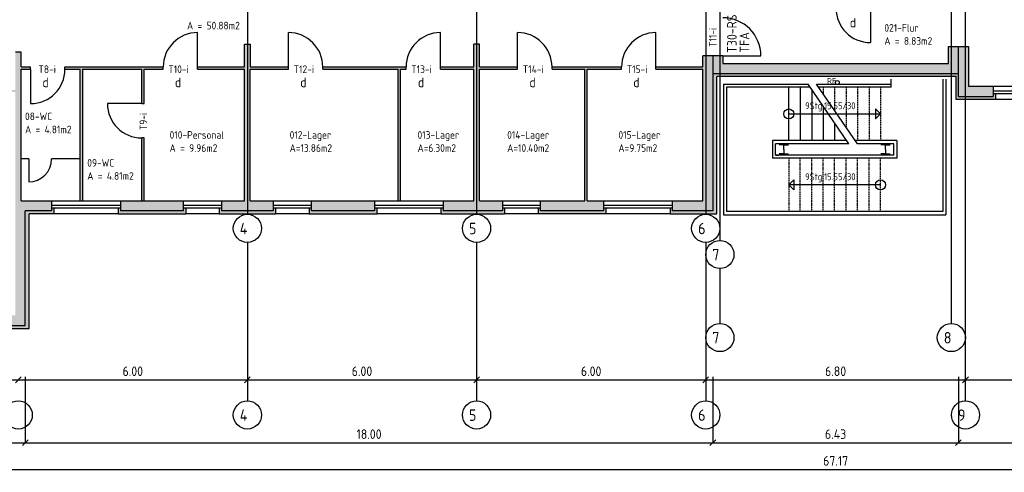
# Model space of a CAD drawing. Extents: x -112620 to -90450, y -13144 to 9644.
# Tile 4 of 34: x -106011 to -103433, y -8152 to -6966. Entities that reach past the tile are written whole.
import ezdxf

# ---------------------------------------------------------------- set-up
doc = ezdxf.new("R2010")
doc.units = 0
doc.header["$LTSCALE"] = 0.5
doc.header["$MEASUREMENT"] = 0
doc.linetypes.add('STRICHLINIE', pattern=[19.05, 12.7, -6.35])
doc.layers.get('0').update_dxf_attribs({"linetype": 'CONTINUOUS'})
doc.layers.get('DEFPOINTS').update_dxf_attribs({"linetype": 'CONTINUOUS'})
for name, color, linetype in [('BEMAS', 30, 'CONTINUOUS'), ('BRAND', 12, 'CONTINUOUS'), ('DÄMM', 41, 'CONTINUOUS'), ('HILFSLINIE', 231, 'CONTINUOUS'), ('PROFIL', 200, 'CONTINUOUS'), ('REGENWASSER', 20, 'CONTINUOUS'), ('RINGB', 104, 'CONTINUOUS'), ('SCHRAFF', 140, 'CONTINUOUS'), ('SCHRAFFB', 254, 'CONTINUOUS'), ('WÄRMEÜBER', 240, 'CONTINUOUS')]:
    doc.layers.add(name, color=color, linetype=linetype)
doc.styles.get("Standard").update_dxf_attribs({"font": 'isocp3.shx', "height": 25})
doc.dimstyles.new('M100', dxfattribs={"dimtxt": 35, "dimasz": 15, "dimexe": 5, "dimexo": 5, "dimgap": 10, "dimtad": 1, "dimlfac": 0.01, "dimzin": 0, "dimtxsty": 'STANDARD', "dimblk1": 'OBLIQUE', "dimblk2": 'OBLIQUE', "dimsah": 1, "dimcen": 2.5, "dimdle": 5, "dimazin": 3, "dimtfac": 1, "dimtmove": 0, "dimatfit": 3, "dimtolj": 1, "dimtzin": 0})

# ---------------------------------------------------------------- blocks, each defined once
blk = doc.blocks.new('_OBLIQUE')
at = {"color": 0, "linetype": 'BYBLOCK'}
blk.add_line((-0.5, -0.5), (0.5, 0.5), dxfattribs=at)
blk = doc.blocks.new('*D687')
at = {"color": 0, "linetype": 'BYBLOCK'}
blk.add_line((-116012.6, -7909.5), (-115402.6, -7909.5), dxfattribs=at)
at = {"layer": 'DEFPOINTS', "color": 0, "linetype": 'BYBLOCK'}
for p in [(-116007.6, -7909.5), (-115407.6, -7909.5), (-115407.6, -7909.5)]:
    blk.add_point(p, dxfattribs=at)
at = {"color": 0, "linetype": 'BYBLOCK', "xscale": 15, "yscale": 15, "zscale": 15, "rotation": 180}
blk.add_blockref('_OBLIQUE', (-116007.6, -7909.5), dxfattribs=at)
at = {"color": 0, "linetype": 'BYBLOCK', "xscale": 15, "yscale": 15, "zscale": 15}
blk.add_blockref('_OBLIQUE', (-115407.6, -7909.5), dxfattribs=at)
at = {"color": 0, "linetype": 'BYBLOCK', "insert": (-115707.6, -7887), "char_height": 25, "attachment_point": 5}
blk.add_mtext('\\A1;6.00', dxfattribs=at)
blk = doc.blocks.new('*D688')
at = {"color": 0, "linetype": 'BYBLOCK'}
blk.add_line((-115412.6, -7909.5), (-114802.6, -7909.5), dxfattribs=at)
at = {"layer": 'DEFPOINTS', "color": 0, "linetype": 'BYBLOCK'}
for p in [(-115407.6, -7909.5), (-114807.6, -7909.5), (-114807.6, -7909.5)]:
    blk.add_point(p, dxfattribs=at)
at = {"color": 0, "linetype": 'BYBLOCK', "xscale": 15, "yscale": 15, "zscale": 15, "rotation": 180}
blk.add_blockref('_OBLIQUE', (-115407.6, -7909.5), dxfattribs=at)
at = {"color": 0, "linetype": 'BYBLOCK', "xscale": 15, "yscale": 15, "zscale": 15}
blk.add_blockref('_OBLIQUE', (-114807.6, -7909.5), dxfattribs=at)
at = {"color": 0, "linetype": 'BYBLOCK', "insert": (-115107.6, -7887), "char_height": 25, "attachment_point": 5}
blk.add_mtext('\\A1;6.00', dxfattribs=at)
blk = doc.blocks.new('*D689')
at = {"color": 0, "linetype": 'BYBLOCK'}
blk.add_line((-114812.6, -7909.5), (-114202.6, -7909.5), dxfattribs=at)
at = {"layer": 'DEFPOINTS', "color": 0, "linetype": 'BYBLOCK'}
for p in [(-114807.6, -7909.5), (-114207.6, -7909.5), (-114207.6, -7909.5)]:
    blk.add_point(p, dxfattribs=at)
at = {"color": 0, "linetype": 'BYBLOCK', "xscale": 15, "yscale": 15, "zscale": 15, "rotation": 180}
blk.add_blockref('_OBLIQUE', (-114807.6, -7909.5), dxfattribs=at)
at = {"color": 0, "linetype": 'BYBLOCK', "xscale": 15, "yscale": 15, "zscale": 15}
blk.add_blockref('_OBLIQUE', (-114207.6, -7909.5), dxfattribs=at)
at = {"color": 0, "linetype": 'BYBLOCK', "insert": (-114507.6, -7887), "char_height": 25, "attachment_point": 5}
blk.add_mtext('\\A1;6.00', dxfattribs=at)
blk = doc.blocks.new('*D690')
at = {"color": 0, "linetype": 'BYBLOCK'}
blk.add_line((-114212.6, -7909.5), (-113602.6, -7909.5), dxfattribs=at)
at = {"layer": 'DEFPOINTS', "color": 0, "linetype": 'BYBLOCK'}
for p in [(-114207.6, -7909.5), (-113607.6, -7909.5), (-113607.6, -7909.5)]:
    blk.add_point(p, dxfattribs=at)
at = {"color": 0, "linetype": 'BYBLOCK', "xscale": 15, "yscale": 15, "zscale": 15, "rotation": 180}
blk.add_blockref('_OBLIQUE', (-114207.6, -7909.5), dxfattribs=at)
at = {"color": 0, "linetype": 'BYBLOCK', "xscale": 15, "yscale": 15, "zscale": 15}
blk.add_blockref('_OBLIQUE', (-113607.6, -7909.5), dxfattribs=at)
at = {"color": 0, "linetype": 'BYBLOCK', "insert": (-113907.6, -7887), "char_height": 25, "attachment_point": 5}
blk.add_mtext('\\A1;6.00', dxfattribs=at)
blk = doc.blocks.new('*D691')
at = {"color": 0, "linetype": 'BYBLOCK'}
blk.add_line((-112932.6, -7909.5), (-112322.6, -7909.5), dxfattribs=at)
at = {"layer": 'DEFPOINTS', "color": 0, "linetype": 'BYBLOCK'}
for p in [(-112927.6, -7909.5), (-112327.6, -7909.5), (-112327.6, -7909.5)]:
    blk.add_point(p, dxfattribs=at)
at = {"color": 0, "linetype": 'BYBLOCK', "xscale": 15, "yscale": 15, "zscale": 15, "rotation": 180}
blk.add_blockref('_OBLIQUE', (-112927.6, -7909.5), dxfattribs=at)
at = {"color": 0, "linetype": 'BYBLOCK', "xscale": 15, "yscale": 15, "zscale": 15}
blk.add_blockref('_OBLIQUE', (-112327.6, -7909.5), dxfattribs=at)
at = {"color": 0, "linetype": 'BYBLOCK', "insert": (-112627.6, -7887), "char_height": 25, "attachment_point": 5}
blk.add_mtext('\\A1;6.00', dxfattribs=at)
blk = doc.blocks.new('*D696')
at = {"color": 0, "linetype": 'BYBLOCK'}
blk.add_line((-113612.6, -7909.5), (-112922.6, -7909.5), dxfattribs=at)
at = {"layer": 'DEFPOINTS', "color": 0, "linetype": 'BYBLOCK'}
for p in [(-113607.6, -7909.5), (-112927.6, -7909.5), (-112927.6, -7909.5)]:
    blk.add_point(p, dxfattribs=at)
at = {"color": 0, "linetype": 'BYBLOCK', "xscale": 15, "yscale": 15, "zscale": 15, "rotation": 180}
blk.add_blockref('_OBLIQUE', (-113607.6, -7909.5), dxfattribs=at)
at = {"color": 0, "linetype": 'BYBLOCK', "xscale": 15, "yscale": 15, "zscale": 15}
blk.add_blockref('_OBLIQUE', (-112927.6, -7909.5), dxfattribs=at)
at = {"color": 0, "linetype": 'BYBLOCK', "insert": (-113267.6, -7887), "char_height": 25, "attachment_point": 5}
blk.add_mtext('\\A1;6.80', dxfattribs=at)
blk = doc.blocks.new('*D762')
at = {"color": 0, "linetype": 'BYBLOCK'}
blk.add_line((-107238, -4734), (-100511, -4734), dxfattribs=at)
at = {"layer": 'DEFPOINTS', "color": 0, "linetype": 'BYBLOCK'}
for p in [(-107233, -4734), (-100516, -4734), (-100516, -4734)]:
    blk.add_point(p, dxfattribs=at)
at = {"color": 0, "linetype": 'BYBLOCK', "xscale": 15, "yscale": 15, "zscale": 15, "rotation": 180}
blk.add_blockref('_OBLIQUE', (-107233, -4734), dxfattribs=at)
at = {"color": 0, "linetype": 'BYBLOCK', "xscale": 15, "yscale": 15, "zscale": 15}
blk.add_blockref('_OBLIQUE', (-100516, -4734), dxfattribs=at)
at = {"color": 0, "linetype": 'BYBLOCK', "insert": (-103874.5, -4711.5), "char_height": 25, "attachment_point": 5}
blk.add_mtext('\\A1;67.17', dxfattribs=at)
blk = doc.blocks.new('*D763')
at = {"color": 0, "linetype": 'BYBLOCK'}
blk.add_line((-107238, -4664), (-105991, -4664), dxfattribs=at)
at = {"layer": 'DEFPOINTS', "color": 0, "linetype": 'BYBLOCK'}
for p in [(-107233, -4664), (-105996, -4664), (-105996, -4664)]:
    blk.add_point(p, dxfattribs=at)
at = {"color": 0, "linetype": 'BYBLOCK', "xscale": 15, "yscale": 15, "zscale": 15, "rotation": 180}
blk.add_blockref('_OBLIQUE', (-107233, -4664), dxfattribs=at)
at = {"color": 0, "linetype": 'BYBLOCK', "xscale": 15, "yscale": 15, "zscale": 15}
blk.add_blockref('_OBLIQUE', (-105996, -4664), dxfattribs=at)
at = {"color": 0, "linetype": 'BYBLOCK', "insert": (-106614.5, -4641.5), "char_height": 25, "attachment_point": 5}
blk.add_mtext('\\A1;12.37', dxfattribs=at)
blk = doc.blocks.new('*D758')
at = {"color": 0, "linetype": 'BYBLOCK'}
blk.add_line((-106001, -4664), (-104191, -4664), dxfattribs=at)
at = {"layer": 'DEFPOINTS', "color": 0, "linetype": 'BYBLOCK'}
for p in [(-105996, -4664), (-104196, -4664), (-104196, -4664)]:
    blk.add_point(p, dxfattribs=at)
at = {"color": 0, "linetype": 'BYBLOCK', "xscale": 15, "yscale": 15, "zscale": 15, "rotation": 180}
blk.add_blockref('_OBLIQUE', (-105996, -4664), dxfattribs=at)
at = {"color": 0, "linetype": 'BYBLOCK', "xscale": 15, "yscale": 15, "zscale": 15}
blk.add_blockref('_OBLIQUE', (-104196, -4664), dxfattribs=at)
at = {"color": 0, "linetype": 'BYBLOCK', "insert": (-105096, -4641.5), "char_height": 25, "attachment_point": 5}
blk.add_mtext('\\A1;18.00', dxfattribs=at)
blk = doc.blocks.new('*D759')
at = {"color": 0, "linetype": 'BYBLOCK'}
blk.add_line((-104201, -4664), (-103548, -4664), dxfattribs=at)
at = {"layer": 'DEFPOINTS', "color": 0, "linetype": 'BYBLOCK'}
for p in [(-104196, -4664), (-103553, -4664), (-103553, -4664)]:
    blk.add_point(p, dxfattribs=at)
at = {"color": 0, "linetype": 'BYBLOCK', "xscale": 15, "yscale": 15, "zscale": 15, "rotation": 180}
blk.add_blockref('_OBLIQUE', (-104196, -4664), dxfattribs=at)
at = {"color": 0, "linetype": 'BYBLOCK', "xscale": 15, "yscale": 15, "zscale": 15}
blk.add_blockref('_OBLIQUE', (-103553, -4664), dxfattribs=at)
at = {"color": 0, "linetype": 'BYBLOCK', "insert": (-103874.5, -4641.5), "char_height": 25, "attachment_point": 5}
blk.add_mtext('\\A1;6.43', dxfattribs=at)
blk = doc.blocks.new('*D760')
at = {"color": 0, "linetype": 'BYBLOCK'}
blk.add_line((-103558, -4664), (-101748, -4664), dxfattribs=at)
at = {"layer": 'DEFPOINTS', "color": 0, "linetype": 'BYBLOCK'}
for p in [(-103553, -4664), (-101753, -4664), (-101753, -4664)]:
    blk.add_point(p, dxfattribs=at)
at = {"color": 0, "linetype": 'BYBLOCK', "xscale": 15, "yscale": 15, "zscale": 15, "rotation": 180}
blk.add_blockref('_OBLIQUE', (-103553, -4664), dxfattribs=at)
at = {"color": 0, "linetype": 'BYBLOCK', "xscale": 15, "yscale": 15, "zscale": 15}
blk.add_blockref('_OBLIQUE', (-101753, -4664), dxfattribs=at)
at = {"color": 0, "linetype": 'BYBLOCK', "insert": (-102653, -4641.5), "char_height": 25, "attachment_point": 5}
blk.add_mtext('\\A1;18.00', dxfattribs=at)

msp = doc.modelspace()

# ---------------------------------------------------------------- hatches: boundary and pattern name
at = {"layer": 'DÄMM'}
for points in [[(-103553.01, -7106.823), (-104196.01, -7106.823), (-104196.01, -7466.823), (-104302.01, -7466.823), (-104302.01, -7460.056), (-104308.01, -7460.056), (-104308.01, -7474.823), (-104185.58, -7474.823), (-104185.58, -7114.823), (-103558.58, -7114.823), (-103558.58, -7174.823), (-103456.01, -7174.823), (-103456.01, -7160.056), (-103462.01, -7160.056), (-103462.01, -7166.823), (-103553.01, -7166.823)], [(-105921.01, -7460.056), (-105927.01, -7460.056), (-105927.01, -7466.823), (-105996.01, -7466.823), (-105996.01, -7766.823), (-106102.01, -7766.823), (-106102.01, -7760.056), (-106108.01, -7760.056), (-106108.01, -7774.823), (-105985.58, -7774.823), (-105985.58, -7474.823), (-105921.01, -7474.823)], [(-105576.01, -7460.056), (-105582.01, -7460.056), (-105582.01, -7466.823), (-105747.01, -7466.823), (-105747.01, -7460.056), (-105753.01, -7460.056), (-105753.01, -7474.823), (-105576.01, -7474.823)], [(-105341.01, -7460.056), (-105347.01, -7460.056), (-105347.01, -7466.823), (-105482.01, -7466.823), (-105482.01, -7460.056), (-105488.01, -7460.056), (-105488.01, -7474.823), (-105341.01, -7474.823)], [(-105076.01, -7460.056), (-105082.01, -7460.056), (-105082.01, -7466.823), (-105247.01, -7466.823), (-105247.01, -7460.056), (-105253.01, -7460.056), (-105253.01, -7474.823), (-105076.01, -7474.823)], [(-104741.01, -7460.056), (-104747.01, -7460.056), (-104747.01, -7466.823), (-104902.01, -7466.823), (-104902.01, -7460.056), (-104908.01, -7460.056), (-104908.01, -7474.823), (-104741.01, -7474.823)], [(-104476.01, -7460.056), (-104482.01, -7460.056), (-104482.01, -7466.823), (-104647.01, -7466.823), (-104647.01, -7460.056), (-104653.01, -7460.056), (-104653.01, -7474.823), (-104476.01, -7474.823)]]:
    msp.add_hatch(color=256, dxfattribs=at).paths.add_polyline_path(points)
at = {"layer": 'RINGB'}
for points in [[(-105422.01, -7095.823), (-105422.01, -7440.823), (-105482.01, -7440.823), (-105482.01, -7466.823), (-105347.01, -7466.823), (-105347.01, -7440.823), (-105407.01, -7440.823), (-105407.01, -7095.823), (-105307.01, -7095.823), (-105307.01, -7089.823), (-105407.01, -7089.823), (-105407.01, -7029.823), (-105422.01, -7029.823), (-105422.01, -7089.823), (-105545.01, -7089.823), (-105545.01, -7095.823)], [(-104807.01, -7089.823), (-104807.01, -7029.823), (-104822.01, -7029.823), (-104822.01, -7089.823), (-104909.01, -7089.823), (-104909.01, -7095.823), (-104822.01, -7095.823), (-104822.01, -7440.823), (-104902.01, -7440.823), (-104902.01, -7466.823), (-104747.01, -7466.823), (-104747.01, -7440.823), (-104807.01, -7440.823), (-104807.01, -7095.823), (-104707.01, -7095.823), (-104707.01, -7089.823)], [(-104170.01, -7080.823), (-104170.01, -7060.823), (-104196.01, -7060.823), (-104196.01, -7106.823), (-103553.01, -7106.823), (-103553.01, -7035.823), (-103579.01, -7035.823), (-103579.01, -7080.823)], [(-103527.01, -7140.823), (-103527.01, -7035.823), (-103553.01, -7035.823), (-103553.01, -7166.823), (-103462.01, -7166.823), (-103462.01, -7140.823)], [(-105996.01, -7466.823), (-105927.01, -7466.823), (-105927.01, -7440.823), (-106007.01, -7440.823), (-106007.01, -7095.823), (-105982.01, -7095.823), (-105982.01, -7089.823), (-106007.01, -7089.823), (-106007.01, -7050.823), (-106022.01, -7050.823), (-106022.01, -7149.823), (-106092.01, -7149.823), (-106092.01, -7155.823), (-106022.01, -7155.823), (-106022.01, -7740.823), (-106102.01, -7740.823), (-106102.01, -7766.823), (-105996.01, -7766.823)], [(-104222.01, -7440.823), (-104302.01, -7440.823), (-104302.01, -7466.823), (-104196.01, -7466.823), (-104196.01, -7060.823), (-104222.01, -7060.823), (-104222.01, -7089.823), (-104345.01, -7089.823), (-104345.01, -7095.823), (-104222.01, -7095.823)], [(-105846.01, -7095.823), (-105691.01, -7095.823), (-105691.01, -7185.823), (-105685.01, -7185.823), (-105685.01, -7095.823), (-105635.01, -7095.823), (-105635.01, -7089.823), (-105892.01, -7089.823), (-105892.01, -7095.823), (-105852.01, -7095.823), (-105852.01, -7440.823), (-105846.01, -7440.823)], [(-105014.01, -7095.823), (-104999.01, -7095.823), (-104999.01, -7089.823), (-105217.01, -7089.823), (-105217.01, -7095.823), (-105020.01, -7095.823), (-105020.01, -7440.823), (-105014.01, -7440.823)], [(-104647.01, -7440.823), (-104647.01, -7466.823), (-104482.01, -7466.823), (-104482.01, -7440.823), (-104525.01, -7440.823), (-104525.01, -7095.823), (-104435.01, -7095.823), (-104435.01, -7089.823), (-104617.01, -7089.823), (-104617.01, -7095.823), (-104531.01, -7095.823), (-104531.01, -7440.823)], [(-105582.01, -7440.823), (-105685.01, -7440.823), (-105685.01, -7275.823), (-105691.01, -7275.823), (-105691.01, -7440.823), (-105747.01, -7440.823), (-105747.01, -7466.823), (-105582.01, -7466.823)], [(-105247.01, -7440.823), (-105247.01, -7466.823), (-105082.01, -7466.823), (-105082.01, -7440.823)]]:
    msp.add_hatch(color=256, dxfattribs=at).paths.add_polyline_path(points)

# ---------------------------------------------------------------- linework, layer by layer
at = {"layer": 'BEMAS'}
for p, q in [((-105996.01, -7901.753), (-105996.01, -8074.337)), ((-104196.01, -7901.753), (-104196.01, -8074.337)), ((-103553.01, -7901.753), (-103553.01, -8074.337))]:
    msp.add_line(p, q, dxfattribs=at)
at = {"layer": 'HILFSLINIE'}
for p, q in [((-105414.51, -5729.823), (-105414.51, -7475.734)), ((-104814.51, -5729.823), (-104814.51, -7475.734)), ((-104214.51, -5729.823), (-104214.51, -7475.734)), ((-104177.51, -5729.823), (-104177.51, -7544.297)), ((-103571.51, -7761.968), (-103571.51, -5729.823)), ((-103534.51, -7964.683), (-103534.51, -5729.823)), ((-105414.51, -7549.473), (-105414.51, -7964.683)), ((-104814.51, -7549.473), (-104814.51, -7964.683)), ((-104214.51, -7549.473), (-104214.51, -7964.683)), ((-104177.51, -7618.035), (-104177.51, -7761.968))]:
    msp.add_line(p, q, dxfattribs=at)
for centre in [(-105414.51, -7512.603), (-104814.51, -7512.603), (-104214.51, -7512.603), (-104177.51, -7581.166), (-104177.51, -7798.837), (-103571.51, -7798.837), (-106014.51, -8001.552), (-105414.51, -8001.552), (-104814.51, -8001.552), (-104214.51, -8001.552), (-103534.51, -8001.552)]:
    msp.add_circle(centre, 36.869, dxfattribs=at)
at = {"layer": 'PROFIL'}
for p, q in [((-104168.01, -7134.823), (-103946.759, -7134.823)), ((-104168.01, -7134.823), (-104168.01, -7476.823)), ((-103840.04, -7290.823), (-103946.759, -7134.823)), ((-103817.446, -7290.823), (-103924.165, -7134.823)), ((-103924.165, -7134.823), (-103729.01, -7134.823)), ((-103729.01, -7142.823), (-103729.01, -7121.823)), ((-103594.01, -7121.823), (-103594.01, -7468.823)), ((-103586.01, -7121.823), (-103586.01, -7476.823)), ((-104160.01, -7142.823), (-104160.01, -7468.823)), ((-103941.286, -7142.823), (-104160.01, -7142.823)), ((-103997.01, -7282.823), (-103997.01, -7142.823)), ((-103967.01, -7142.823), (-103967.01, -7282.823)), ((-103937.01, -7149.073), (-103937.01, -7282.823)), ((-103729.01, -7142.823), (-103918.692, -7142.823)), ((-103997.01, -7212.823), (-103757.01, -7212.823)), ((-103907.01, -7192.927), (-103907.01, -7282.823)), ((-103757.01, -7212.823), (-103770.084, -7199.67)), ((-103770.084, -7199.67), (-103770.084, -7225.977)), ((-103757.01, -7212.823), (-103770.084, -7225.977)), ((-103877.01, -7236.78), (-103877.01, -7282.823)), ((-104040.01, -7282.823), (-104040.01, -7328.823)), ((-103845.512, -7282.823), (-104040.01, -7282.823)), ((-104032.01, -7320.823), (-104032.01, -7290.823)), ((-103840.04, -7290.823), (-104032.01, -7290.823)), ((-104010.01, -7293.823), (-104022.01, -7293.823)), ((-104010.01, -7305.823), (-104010.01, -7293.823)), ((-104010.01, -7293.823), (-103998.01, -7293.823)), ((-103714.01, -7282.823), (-103822.918, -7282.823)), ((-103722.01, -7290.823), (-103817.446, -7290.823)), ((-103744.01, -7293.823), (-103756.01, -7293.823)), ((-103744.01, -7305.823), (-103744.01, -7293.823)), ((-103744.01, -7293.823), (-103732.01, -7293.823)), ((-103722.01, -7320.823), (-103722.01, -7290.823)), ((-103714.01, -7282.823), (-103714.01, -7328.823)), ((-103722.01, -7320.823), (-104032.01, -7320.823)), ((-104010.01, -7317.823), (-104022.01, -7317.823)), ((-104010.01, -7305.823), (-104010.01, -7317.823)), ((-104010.01, -7317.823), (-103998.01, -7317.823)), ((-103744.01, -7317.823), (-103756.01, -7317.823)), ((-103744.01, -7305.823), (-103744.01, -7317.823)), ((-103744.01, -7317.823), (-103732.01, -7317.823)), ((-103714.01, -7328.823), (-104040.01, -7328.823)), ((-103997.01, -7398.823), (-103983.937, -7385.67)), ((-103983.937, -7385.67), (-103983.937, -7411.977)), ((-103757.01, -7398.823), (-103997.01, -7398.823)), ((-103997.01, -7398.823), (-103983.937, -7411.977)), ((-103594.01, -7468.823), (-104160.01, -7468.823)), ((-104168.01, -7476.823), (-103586.01, -7476.823))]:
    msp.add_line(p, q, dxfattribs=at)
at = {"layer": 'PROFIL', "linetype": 'STRICHLINIE', "ltscale": 0.5}
for p, q in [((-103907.01, -7142.823), (-103907.01, -7159.899)), ((-103877.01, -7142.823), (-103877.01, -7203.753)), ((-103847.01, -7142.823), (-103847.01, -7247.606)), ((-103817.01, -7142.823), (-103817.01, -7282.823)), ((-103787.01, -7142.823), (-103787.01, -7282.823)), ((-103757.01, -7142.823), (-103757.01, -7282.823)), ((-103847.01, -7280.634), (-103847.01, -7282.823)), ((-104032.01, -7320.823), (-104022.01, -7320.823)), ((-103997.01, -7328.823), (-103997.01, -7468.823)), ((-103967.01, -7468.823), (-103967.01, -7328.823)), ((-103937.01, -7468.823), (-103937.01, -7328.823)), ((-103907.01, -7468.823), (-103907.01, -7328.823)), ((-103877.01, -7468.823), (-103877.01, -7328.823)), ((-103847.01, -7468.823), (-103847.01, -7328.823)), ((-103817.01, -7468.823), (-103817.01, -7328.823)), ((-103787.01, -7468.823), (-103787.01, -7328.823)), ((-103757.01, -7468.823), (-103757.01, -7328.823))]:
    msp.add_line(p, q, dxfattribs=at)
at = {"layer": 'PROFIL'}
for centre in [(-103997.01, -7212.823), (-103757.01, -7398.823)]:
    msp.add_circle(centre, 13.018, dxfattribs=at)
at = {"layer": 'REGENWASSER'}
msp.add_circle((-103870.01, -7130.353), 5, dxfattribs=at)
at = {"layer": 'SCHRAFF'}
for p, q in [((-103783.51, -6935.823), (-103783.51, -7025.823)), ((-105545.01, -7089.823), (-105545.01, -6999.823)), ((-105307.01, -7089.823), (-105307.01, -6999.823)), ((-104909.01, -7089.823), (-104909.01, -6999.823)), ((-104707.01, -7089.823), (-104707.01, -6999.823)), ((-104345.01, -7089.823), (-104345.01, -6999.823)), ((-105422.01, -7089.823), (-105422.01, -7029.823)), ((-105422.01, -7029.823), (-105407.01, -7029.823)), ((-105407.01, -7029.823), (-105407.01, -7089.823)), ((-104822.01, -7089.823), (-104822.01, -7029.823)), ((-104807.01, -7029.823), (-104822.01, -7029.823)), ((-104807.01, -7089.823), (-104807.01, -7029.823)), ((-103579.01, -7035.823), (-103527.01, -7035.823)), ((-103579.01, -7080.823), (-103579.01, -7035.823)), ((-103553.01, -7166.823), (-103553.01, -7035.823)), ((-103553.01, -7166.823), (-103553.01, -7035.823)), ((-103527.01, -7035.823), (-103527.01, -7140.823)), ((-106007.01, -7050.823), (-106022.01, -7050.823)), ((-106007.01, -7089.823), (-106007.01, -7050.823)), ((-104222.01, -7089.823), (-104222.01, -7060.823)), ((-104170.01, -7060.823), (-104222.01, -7060.823)), ((-104196.01, -7060.823), (-104196.01, -7466.823)), ((-104170.01, -7060.823), (-104070.01, -7060.823)), ((-104170.01, -7060.823), (-104170.01, -7080.823)), ((-104170.01, -7080.823), (-103579.01, -7080.823)), ((-106007.01, -7089.823), (-105982.01, -7089.823)), ((-106007.01, -7440.823), (-106007.01, -7095.823)), ((-106007.01, -7095.823), (-105982.01, -7095.823)), ((-105982.01, -7095.823), (-105982.01, -7089.823)), ((-105982.01, -7095.823), (-105982.01, -7185.823)), ((-105892.01, -7095.823), (-105892.01, -7089.823)), ((-105892.01, -7089.823), (-105635.01, -7089.823)), ((-105892.01, -7095.823), (-105852.01, -7095.823)), ((-105852.01, -7440.823), (-105852.01, -7095.823)), ((-105846.01, -7095.823), (-105846.01, -7440.823)), ((-105846.01, -7095.823), (-105691.01, -7095.823)), ((-105691.01, -7185.823), (-105691.01, -7095.823)), ((-105685.01, -7095.823), (-105635.01, -7095.823)), ((-105685.01, -7185.823), (-105685.01, -7095.823)), ((-105635.01, -7095.823), (-105635.01, -7089.823)), ((-105545.01, -7095.823), (-105545.01, -7089.823)), ((-105545.01, -7089.823), (-105422.01, -7089.823)), ((-105545.01, -7095.823), (-105422.01, -7095.823)), ((-105422.01, -7440.823), (-105422.01, -7095.823)), ((-105407.01, -7089.823), (-105307.01, -7089.823)), ((-105407.01, -7440.823), (-105407.01, -7095.823)), ((-105407.01, -7095.823), (-105307.01, -7095.823)), ((-105307.01, -7095.823), (-105307.01, -7089.823)), ((-105217.01, -7095.823), (-105217.01, -7089.823)), ((-105217.01, -7089.823), (-104999.01, -7089.823)), ((-105217.01, -7095.823), (-105020.01, -7095.823)), ((-105020.01, -7440.823), (-105020.01, -7095.823)), ((-105014.01, -7440.823), (-105014.01, -7095.823)), ((-105014.01, -7095.823), (-104999.01, -7095.823)), ((-104999.01, -7095.823), (-104999.01, -7089.823)), ((-104909.01, -7095.823), (-104909.01, -7089.823)), ((-104909.01, -7089.823), (-104822.01, -7089.823)), ((-104909.01, -7095.823), (-104822.01, -7095.823)), ((-104822.01, -7440.823), (-104822.01, -7095.823)), ((-104807.01, -7089.823), (-104707.01, -7089.823)), ((-104807.01, -7440.823), (-104807.01, -7095.823)), ((-104807.01, -7095.823), (-104707.01, -7095.823)), ((-104707.01, -7095.823), (-104707.01, -7089.823)), ((-104617.01, -7095.823), (-104617.01, -7089.823)), ((-104617.01, -7089.823), (-104435.01, -7089.823)), ((-104617.01, -7095.823), (-104531.01, -7095.823)), ((-104531.01, -7440.823), (-104531.01, -7095.823)), ((-104525.01, -7440.823), (-104525.01, -7095.823)), ((-104525.01, -7095.823), (-104435.01, -7095.823)), ((-104435.01, -7095.823), (-104435.01, -7089.823)), ((-104345.01, -7095.823), (-104345.01, -7089.823)), ((-104345.01, -7089.823), (-104222.01, -7089.823)), ((-104345.01, -7095.823), (-104222.01, -7095.823)), ((-104222.01, -7440.823), (-104222.01, -7095.823)), ((-104196.01, -7106.823), (-103553.01, -7106.823)), ((-103182.01, -7140.823), (-103527.01, -7140.823)), ((-103462.01, -7140.823), (-103462.01, -7166.823)), ((-103462.01, -7152.056), (-103402.01, -7152.056)), ((-103402.01, -7160.056), (-103462.01, -7160.056)), ((-105691.01, -7185.823), (-105781.01, -7185.823)), ((-105691.01, -7185.823), (-105685.01, -7185.823)), ((-103553.01, -7166.823), (-103462.01, -7166.823)), ((-105691.01, -7440.823), (-105691.01, -7275.823)), ((-105685.01, -7275.823), (-105691.01, -7275.823)), ((-105685.01, -7440.823), (-105685.01, -7275.823)), ((-105987.01, -7330.823), (-106007.01, -7330.823)), ((-105987.01, -7330.823), (-105987.01, -7390.823)), ((-105852.01, -7330.823), (-105927.01, -7330.823)), ((-105852.01, -7440.823), (-105852.01, -7330.823)), ((-106007.01, -7440.823), (-105422.01, -7440.823)), ((-105927.01, -7440.823), (-105927.01, -7466.823)), ((-105747.01, -7440.823), (-105747.01, -7466.823)), ((-105582.01, -7466.823), (-105582.01, -7440.823)), ((-105482.01, -7440.823), (-105482.01, -7466.823)), ((-105407.01, -7440.823), (-104822.01, -7440.823)), ((-105347.01, -7440.823), (-105347.01, -7466.823)), ((-105247.01, -7466.823), (-105247.01, -7440.823)), ((-105082.01, -7440.823), (-105082.01, -7466.823)), ((-104902.01, -7440.823), (-104902.01, -7466.823)), ((-104807.01, -7440.823), (-104531.01, -7440.823)), ((-104747.01, -7440.823), (-104747.01, -7466.823)), ((-104647.01, -7466.823), (-104647.01, -7440.823)), ((-104525.01, -7440.823), (-104222.01, -7440.823)), ((-104482.01, -7440.823), (-104482.01, -7466.823)), ((-104302.01, -7440.823), (-104302.01, -7466.823)), ((-105996.01, -7766.823), (-105996.01, -7466.823)), ((-105927.01, -7466.823), (-105996.01, -7466.823)), ((-105927.01, -7452.056), (-105747.01, -7452.056)), ((-105747.01, -7460.056), (-105927.01, -7460.056)), ((-105582.01, -7466.823), (-105747.01, -7466.823)), ((-105582.01, -7452.056), (-105482.01, -7452.056)), ((-105482.01, -7460.056), (-105582.01, -7460.056)), ((-105347.01, -7466.823), (-105482.01, -7466.823)), ((-105347.01, -7452.056), (-105247.01, -7452.056)), ((-105247.01, -7460.056), (-105347.01, -7460.056)), ((-105082.01, -7466.823), (-105247.01, -7466.823)), ((-105082.01, -7452.056), (-104902.01, -7452.056)), ((-104902.01, -7460.056), (-105082.01, -7460.056)), ((-104747.01, -7466.823), (-104902.01, -7466.823)), ((-104747.01, -7452.056), (-104647.01, -7452.056)), ((-104647.01, -7460.056), (-104747.01, -7460.056)), ((-104482.01, -7466.823), (-104647.01, -7466.823)), ((-104482.01, -7452.056), (-104302.01, -7452.056)), ((-104302.01, -7460.056), (-104482.01, -7460.056)), ((-104196.01, -7466.823), (-104302.01, -7466.823)), ((-106102.01, -7766.823), (-105996.01, -7766.823))]:
    msp.add_line(p, q, dxfattribs=at)
for centre, radius, start, end in [((-103783.51, -6935.823), 90, 180, 270), ((-104170.01, -7060.823), 100, 360, 90), ((-105545.01, -7089.823), 90, 90, 180), ((-105307.01, -7089.823), 90, 0, 90), ((-104909.01, -7089.823), 90, 90, 180), ((-104707.01, -7089.823), 90, 0, 90), ((-104345.01, -7089.823), 90, 90, 180), ((-105982.01, -7095.823), 90, 270, 0), ((-105691.01, -7185.823), 90, 180, 270), ((-105987.01, -7330.823), 60, 270, 0)]:
    msp.add_arc(centre, radius, start, end, dxfattribs=at)
at = {"layer": 'SCHRAFFB'}
for p, q in [((-103408.01, -7174.823), (-103456.01, -7174.823)), ((-105753.01, -7474.823), (-105921.01, -7474.823)), ((-105488.01, -7474.823), (-105576.01, -7474.823)), ((-105253.01, -7474.823), (-105341.01, -7474.823)), ((-104908.01, -7474.823), (-105076.01, -7474.823)), ((-104653.01, -7474.823), (-104741.01, -7474.823)), ((-104308.01, -7474.823), (-104476.01, -7474.823))]:
    msp.add_line(p, q, dxfattribs=at)
at = {"layer": 'WÄRMEÜBER'}
for p, q in [((-103558.58, -7114.823), (-104185.58, -7114.823)), ((-104185.58, -7474.823), (-104185.58, -7114.823)), ((-103558.58, -7174.823), (-103558.58, -7114.823)), ((-103456.01, -7160.056), (-103456.01, -7174.823)), ((-103456.01, -7174.823), (-103558.58, -7174.823)), ((-105985.58, -7774.823), (-105985.58, -7474.823)), ((-105921.01, -7474.823), (-105985.58, -7474.823)), ((-105921.01, -7460.056), (-105921.01, -7474.823)), ((-105753.01, -7460.056), (-105753.01, -7474.823)), ((-105753.01, -7474.823), (-105576.01, -7474.823)), ((-105576.01, -7460.056), (-105576.01, -7474.823)), ((-105488.01, -7460.056), (-105488.01, -7474.823)), ((-105488.01, -7474.823), (-105341.01, -7474.823)), ((-105341.01, -7460.056), (-105341.01, -7474.823)), ((-105253.01, -7460.056), (-105253.01, -7474.823)), ((-105253.01, -7474.823), (-105076.01, -7474.823)), ((-105076.01, -7460.056), (-105076.01, -7474.823)), ((-104908.01, -7460.056), (-104908.01, -7474.823)), ((-104908.01, -7474.823), (-104741.01, -7474.823)), ((-104741.01, -7460.056), (-104741.01, -7474.823)), ((-104653.01, -7460.056), (-104653.01, -7474.823)), ((-104476.01, -7474.823), (-104653.01, -7474.823)), ((-104476.01, -7460.056), (-104476.01, -7474.823)), ((-104308.01, -7460.056), (-104308.01, -7474.823)), ((-104308.01, -7474.823), (-104185.58, -7474.823)), ((-106108.01, -7774.823), (-105985.58, -7774.823))]:
    msp.add_line(p, q, dxfattribs=at)

# ---------------------------------------------------------------- texts
at = {"layer": 'BEMAS'}
for s, p in [('A = 50.88m2', (-105572.603, -6991.365)), ('021-Flur', (-103746.903, -6997.36)), ('A = 8.83m2', (-103746.903, -7031.788)), ('08-WC', (-105996.667, -7229.211)), ('A = 4.81m2', (-105996.667, -7263.639)), ('010-Personal', (-105618.217, -7277.93)), ('012-Lager', (-105303.91, -7277.93)), ('013-Lager', (-104969.078, -7277.93)), ('014-Lager', (-104734.311, -7277.93)), ('015-Lager', (-104443.096, -7277.93)), ('A = 9.96m2', (-105618.217, -7312.358)), ('A=13.86m2', (-105303.91, -7312.358)), ('A=6.30m2', (-104969.078, -7312.358)), ('A=10.40m2', (-104734.311, -7312.358)), ('A=9.75m2', (-104443.096, -7312.358)), ('09-WC', (-105833.741, -7351.009)), ('A = 4.81m2', (-105833.741, -7385.437))]:
    msp.add_text(s, height=20, dxfattribs=at).set_placement(p)
at = {"layer": 'BRAND'}
for s, p in [('T30-RS', (-104133.554, -7052.788)), ('TFA', (-104100.663, -7052.417))]:
    msp.add_text(s, height=25, rotation=90, dxfattribs=at).set_placement(p)
for p in [(-103837.453, -6986.272), (-105951.193, -7142.774), (-105604.193, -7142.774), (-105276.193, -7142.774), (-104968.193, -7142.774), (-104676.193, -7142.774), (-104404.193, -7142.774)]:
    msp.add_text('d', height=25, dxfattribs=at).set_placement(p)
at = {"layer": 'HILFSLINIE'}
for s, p in [('4', (-105434.499, -7528.088)), ('5', (-104834.499, -7528.088)), ('6', (-104234.499, -7528.088)), ('7', (-104197.499, -7596.651)), ('7', (-104197.499, -7814.322)), ('8', (-103591.499, -7814.322)), ('4', (-105434.499, -8017.037)), ('5', (-104834.499, -8017.037)), ('6', (-104234.499, -8017.037)), ('9', (-103554.499, -8017.037))]:
    msp.add_text(s, height=30, dxfattribs=at).set_placement(p)
at = {"layer": 'PROFIL'}
for p in [(-103954.171, -7200.458), (-103954.171, -7386.458)]:
    msp.add_text('9Stg.15.55/30', height=18, dxfattribs=at).set_placement(p)
at = {"layer": 'REGENWASSER'}
msp.add_text('RF', height=15, dxfattribs=at).set_placement((-103897.311, -7133.903))
at = {"layer": 'WÄRMEÜBER'}
for s, p in [('T11-i', (-104186, -7037.359)), ('T9-i', (-105676.888, -7255.285))]:
    msp.add_text(s, height=20, rotation=90, dxfattribs=at).set_placement(p)
for s, p in [('T8-i', (-105961.471, -7105.701)), ('T10-i', (-105621.452, -7105.701)), ('T12-i', (-105293.452, -7105.701)), ('T13-i', (-104985.452, -7105.701)), ('T14-i', (-104693.452, -7105.701)), ('T15-i', (-104421.452, -7105.701))]:
    msp.add_text(s, height=20, dxfattribs=at).set_placement(p)

# ---------------------------------------------------------------- dimensions: what is measured, and where the dimension line sits
at = {"layer": 'BEMAS'}
for base, p1, p2, picture, middle in [((-105996.01, -8074.337), (-107233.01, -8074.337), (-105996.01, -8074.337), '*D763', (-106614.51, -8051.834)), ((-104196.01, -8074.337), (-105996.01, -8074.337), (-104196.01, -8074.337), '*D758', (-105096.01, -8051.837)), ((-103553.01, -8074.337), (-104196.01, -8074.337), (-103553.01, -8074.337), '*D759', (-103874.51, -8051.837)), ((-101753.01, -8074.337), (-103553.01, -8074.337), (-101753.01, -8074.337), '*D760', (-102653.01, -8051.837)), ((-100516.01, -8144.337), (-107233.01, -8144.337), (-100516.01, -8144.337), '*D762', (-103874.51, -8121.837))]:
    dim = msp.add_linear_dim(base=base, p1=p1, p2=p2, dimstyle='M100', dxfattribs=at)
    dim.commit()
    dim.dimension.update_dxf_attribs({"geometry": picture, "text_midpoint": middle, "insert": (0, -3410.33)})
at = {"layer": 'HILFSLINIE'}
for base, p1, p2, picture, middle in [((-106014.51, -7909.453), (-106614.51, -7909.453), (-106014.51, -7909.453), '*D687', (-106314.51, -7886.953)), ((-105414.51, -7909.453), (-106014.51, -7909.453), (-105414.51, -7909.453), '*D688', (-105714.51, -7886.953)), ((-104814.51, -7909.453), (-105414.51, -7909.453), (-104814.51, -7909.453), '*D689', (-105114.51, -7886.953)), ((-104214.51, -7909.453), (-104814.51, -7909.453), (-104214.51, -7909.453), '*D690', (-104514.51, -7886.953)), ((-103534.51, -7909.453), (-104214.51, -7909.453), (-103534.51, -7909.453), '*D696', (-103874.51, -7886.953)), ((-102934.51, -7909.453), (-103534.51, -7909.453), (-102934.51, -7909.453), '*D691', (-103234.51, -7886.953))]:
    dim = msp.add_linear_dim(base=base, p1=p1, p2=p2, dimstyle='M100', dxfattribs=at)
    dim.commit()
    dim.dimension.update_dxf_attribs({"geometry": picture, "text_midpoint": middle, "insert": (9393.068, 0)})

doc.saveas('drawing.dxf')
